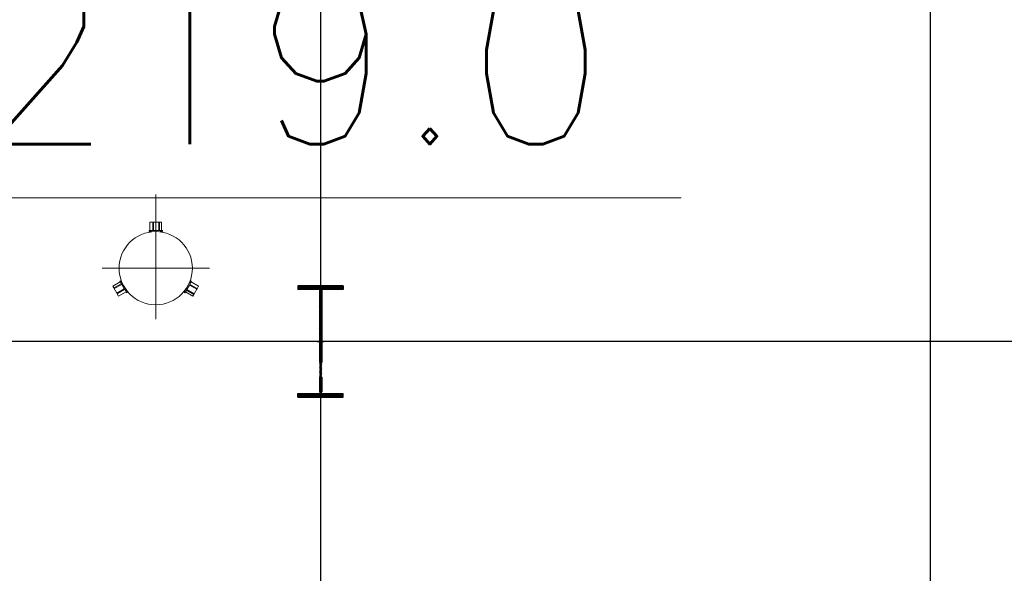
# Model space of a CAD drawing. Extents: x -11758 to 4934791, y -233543 to 1826789.
# Tile 122 of 256: x 2110977 to 2124422, y -4534 to 3031. Entities that reach past the tile are written whole.
import ezdxf

# ---------------------------------------------------------------- set-up
doc = ezdxf.new("R2010")
doc.units = 0
doc.header["$LTSCALE"] = 800
doc.header["$MEASUREMENT"] = 0
for name, pattern in [('CENTER', [2, 1.25, -0.25, 0.25, -0.25]), ('CENTER2', [1.125, 0.75, -0.125, 0.125, -0.125]), ('GTCHAIN', [24, 16, -3.2, 1.6, -3.2]), ('PHANTOM', [2.5, 1.25, -0.25, 0.25, -0.25, 0.25, -0.25])]:
    doc.linetypes.add(name, pattern=pattern)
doc.layers.get('0').update_dxf_attribs({"linetype": 'CONTINUOUS'})
for name, color, linetype in [('0-7-COL', 2, 'CENTER'), ('BHEL', 4, 'CONTINUOUS'), ('COL', 1, 'CENTER'), ('EQP0', 1, 'CONTINUOUS'), ('GRID', 8, 'CENTER'), ('grid-20m', 53, 'CONTINUOUS'), ('HATCH', 9, 'CONTINUOUS')]:
    doc.layers.add(name, color=color, linetype=linetype)
doc.styles.add('RS', font='romans.shx')

# ---------------------------------------------------------------- blocks, each defined once
blk = doc.blocks.new('A$C1C927E47')
at = {"layer": 'COL'}
h = blk.add_hatch(dxfattribs=at)
h.set_pattern_fill('ANSI31', color=256, scale=100, style=0)
h.paths.add_polyline_path([(16, 0), (0, 0), (0, -710), (16, -710)])
h.paths.add_polyline_path([(16, 710), (0, 710), (0, 0), (16, 0)])
h.paths.add_polyline_path([(0, 710), (-16, 710), (-16, 0), (0, 0)])
h.paths.add_polyline_path([(0, 0), (-16, 0), (-16, -710), (0, -710)])
h.paths.add_polyline_path([(-310, -710), (-310, -760), (0, -760), (0, -710)])
h.paths.add_polyline_path([(310, -760), (310, -710), (0, -710), (0, -760)])
h.paths.add_polyline_path([(310, 710), (310, 760), (0, 760), (0, 710)])
h.paths.add_polyline_path([(-310, 760), (-310, 710), (0, 710), (0, 760)])
for p, q in [((310, 760), (-310, 760)), ((-310, 760), (-310, 710)), ((310, 710), (-310, 710)), ((-16, -710), (-16, 710)), ((16, -710), (16, 710)), ((310, 760), (310, 710)), ((-310, -710), (310, -710)), ((-310, -760), (-310, -710)), ((-310, -760), (310, -760)), ((310, -760), (310, -710))]:
    blk.add_line(p, q, dxfattribs=at)
at = {"layer": 'COL', "color": 2}
for p, q in [((0, -792), (0, 792)), ((44, 0), (-44, 0)), ((44, 0), (-44, 0))]:
    blk.add_line(p, q, dxfattribs=at)

msp = doc.modelspace()

# ---------------------------------------------------------------- linework, layer by layer
at = {"color": 7, "lineweight": 15}
msp.add_line((2104408, 597.3), (2120007.9, 597.3), dxfattribs=at)
at = {"lineweight": 5, "flags": 128}
for points in [[(2112793.9, 148.4), (2112743.4, 148.4), (2112743.4, 135.8), (2112775.8, 135.8)], [(2112793.9, 266.1), (2112756.1, 266.1), (2112756.1, 148.4)], [(2112804.3, 148.4), (2112804.3, 266.1), (2112793.9, 266.1), (2112793.9, 148.4), (2112804.3, 148.4)], [(2112876.3, 266.1), (2112804.3, 266.1)], [(2112876.3, 148.4), (2112804.3, 148.4)], [(2112886.7, 148.4), (2112886.7, 266.1), (2112876.3, 266.1), (2112876.3, 148.4), (2112886.7, 148.4)], [(2112914.1, 148.4), (2112914.1, 266.1), (2112886.7, 266.1)], [(2112894.4, 135.8), (2112926.8, 135.8), (2112926.8, 148.4), (2112886.7, 148.4)], [(2112371.9, -563.4), (2112355.7, -535.4), (2112344.7, -541.7), (2112364.8, -576.4)], [(2113299.9, -585.6), (2113325.1, -541.9), (2113314.1, -535.6), (2113298, -563.6)], [(2112351.1, -552.7), (2112249.2, -611.5), (2112262.9, -635.3)], [(2112364.8, -576.4), (2112262.9, -635.3), (2112268.1, -644.3), (2112370, -585.4), (2112364.8, -576.4)], [(2112268.1, -644.3), (2112304.1, -706.6)], [(2112406, -647.8), (2112304.1, -706.6), (2112309.3, -715.6), (2112411.2, -656.8), (2112406, -647.8)], [(2112370, -585.4), (2112406, -647.8)], [(2112411.2, -656.8), (2112436.4, -700.5), (2112447.3, -694.2), (2112431.2, -666.2)], [(2113238.7, -666.4), (2113222.5, -694.4), (2113233.4, -700.7), (2113253.5, -666)], [(2113253.5, -666), (2113355.4, -724.8), (2113360.6, -715.8), (2113258.7, -657), (2113253.5, -666)], [(2113258.7, -657), (2113294.6, -594.6)], [(2113294.6, -594.6), (2113396.5, -653.5), (2113401.8, -644.5), (2113299.9, -585.6), (2113294.6, -594.6)], [(2113401.8, -644.5), (2113420.7, -611.7), (2113318.8, -552.9)], [(2113360.6, -715.8), (2113396.5, -653.5)], [(2112309.3, -715.6), (2112328.2, -748.4), (2112430.1, -689.6)], [(2113239.7, -689.7), (2113341.6, -748.6), (2113355.4, -724.8)]]:
    msp.add_lwpolyline(points, dxfattribs=at)
at = {"linetype": 'GTCHAIN', "lineweight": 5, "flags": 128}
for points in [[(2112897.4, 135.8), (2112897.4, 135.2)], [(2112370.3, -560.8), (2112370.8, -560.5)], [(2113237.1, -669), (2113236.6, -668.7)]]:
    msp.add_lwpolyline(points, dxfattribs=at)
at = {"layer": '0-7-COL', "linetype": 'CENTER2', "lineweight": 5, "ltscale": 4}
for p, q in [((2112835, 640.6), (2112835, -1062.2)), ((2112102.3, -364.7), (2113567.7, -364.7))]:
    msp.add_line(p, q, dxfattribs=at)
at = {"layer": 'EQP0', "lineweight": 5}
msp.add_circle((2112835, -364.7), 500, dxfattribs=at)
at = {"layer": 'GRID', "linetype": 'CENTER', "ltscale": 5000}
for p, q in [((2115085, 25178.7), (2115085, -14821)), ((2168111.3, -1364.7), (2072684.5, -1364.7))]:
    msp.add_line(p, q, dxfattribs=at)
at = {"layer": 'grid-20m', "linetype": 'PHANTOM', "ltscale": 12000}
msp.add_line((2123408, 80115.9), (2123408, -62789.8), dxfattribs=at)

# ---------------------------------------------------------------- block references
at = {"layer": 'HATCH', "lineweight": 5, "rotation": 180}
msp.add_blockref('A$C1C927E47', (2115085, -1364.7), dxfattribs=at)

# ---------------------------------------------------------------- texts
at = {"layer": 'BHEL', "style": 'RS'}
msp.add_text('RL219.0', height=2250, dxfattribs=at).set_placement((2106645.8, 1331.4, 402.9))

doc.saveas('drawing.dxf')
